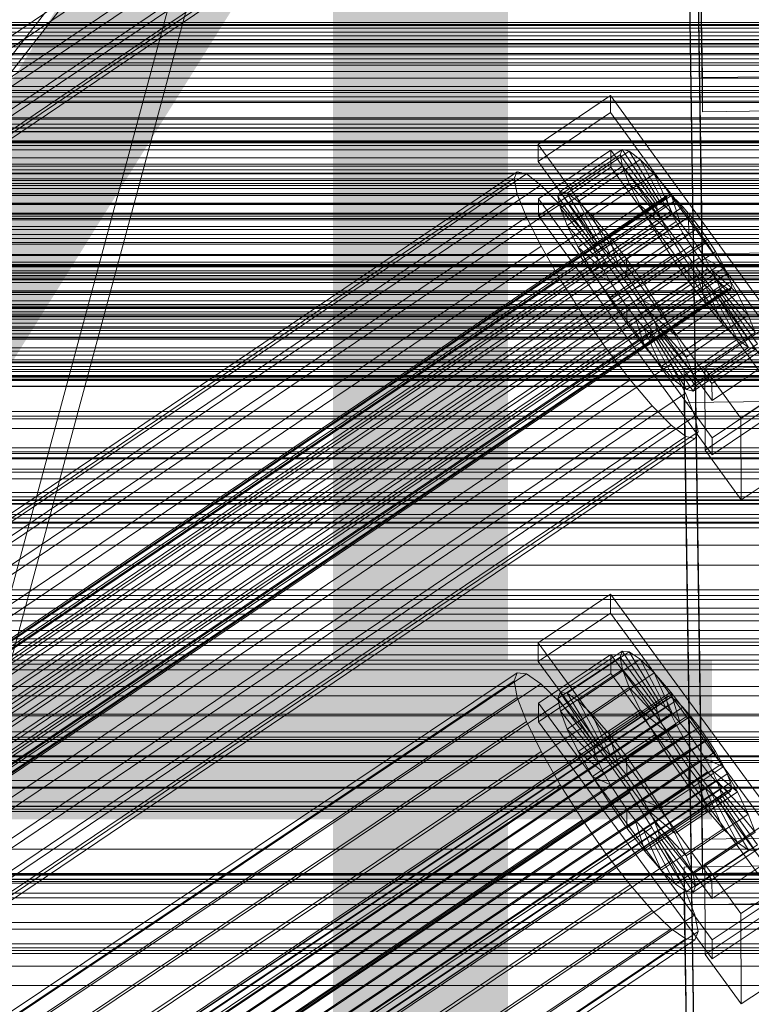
# Model space of a CAD drawing. Header units: millimetres. Extents: x -1970 to 61924, y -58230 to 6847.
# Tile 214 of 256: x 252 to 368, y -33573 to -33417. Entities that reach past the tile are written whole.
import ezdxf

# ---------------------------------------------------------------- set-up
doc = ezdxf.new("R2010")
doc.units = ezdxf.units.MM
for name, color, linetype, lineweight in [('COTAS_O', 1, 'Continuous', 0), ('frontal_briquetadora', 7, 'Continuous', 0), ('frontal_C01', 7, 'Continuous', 0), ('frontal_C02', 7, 'Continuous', 0), ('frontal_C03', 7, 'Continuous', 0), ('frontal_dosificador', 7, 'Continuous', 0), ('frontal_secador', 7, 'Continuous', 0)]:
    doc.layers.add(name, color=color, linetype=linetype, lineweight=lineweight)
doc.dimstyles.new('R19_100', dxfattribs={"dimtxt": 250, "dimasz": 150, "dimexe": 150, "dimexo": 80, "dimgap": 100, "dimtad": 1, "dimtih": 1, "dimtoh": 1, "dimdsep": 46, "dimcen": 0.09, "dimadec": 0, "dimazin": 0, "dimtfac": 1, "dimtdec": 4, "dimtofl": 0, "dimtmove": 0, "dimatfit": 3, "dimfxl": 1, "dimtolj": 1, "dimtzin": 0, "dimarcsym": 0})

# ---------------------------------------------------------------- blocks, each defined once
blk = doc.blocks.new('DIM_R26_46')
at = {"layer": 'COTAS_O'}
for p, q in [((-1725, -33700), (-1575, -33655)), ((1725, -33700), (1575, -33655)), ((-1725, -34400), (-1725, -33700)), ((-1725, -33700), (1725, -33700)), ((-1725, -33700), (-1575, -33745)), ((1725, -33700), (1575, -33745)), ((1725, -34400), (1725, -33700))]:
    blk.add_line(p, q, dxfattribs=at)
blk.add_text('3450 O', height=250, dxfattribs=at).set_placement((0, -33600))

msp = doc.modelspace()

# ---------------------------------------------------------------- linework, layer by layer
at = {"layer": 'frontal_briquetadora'}
for p, q in [((207, -33670), (342, -33170)), ((210, -33670), (345, -33170))]:
    msp.add_line(p, q, dxfattribs=at)
at = {"layer": 'frontal_C01'}
for p, q in [((360.514, -33425.982), (357.646, -33230.872)), ((360.514, -33431.375), (357.646, -33236.264)), ((171.232, -33475.077), (355.541, -33350.742)), ((360.514, -33546.57), (357.646, -33351.459)), ((164.752, -33477.554), (349.061, -33353.22)), ((173.554, -33479.679), (357.863, -33355.344)), ((168.263, -33481.701), (352.572, -33357.367)), ((360.514, -33551.963), (357.646, -33356.852)), ((175.016, -33483.331), (359.326, -33358.997)), ((171.275, -33484.762), (355.584, -33360.427)), ((173.584, -33486.527), (357.893, -33362.192)), ((175.032, -33486.876), (359.341, -33362.542)), ((175.521, -33485.786), (359.83, -33361.452)), ((-425, -33420.808), (425, -33420.808)), ((378.512, -33425.737), (360.514, -33425.982)), ((360.514, -33425.982), (360.514, -33431.375)), ((334.501, -33436.55), (345.969, -33428.813)), ((345.969, -33428.813), (345.981, -33431.509)), ((345.969, -33428.813), (373.501, -33466.668)), ((360.514, -33431.375), (378.512, -33431.13)), ((425, -33432.363), (-425, -33432.363)), ((345.981, -33431.509), (334.513, -33439.246)), ((373.513, -33469.364), (345.981, -33431.509)), ((425, -33434.504), (-425, -33434.504)), ((334.513, -33439.246), (334.501, -33436.55)), ((362.033, -33474.404), (334.501, -33436.55)), ((338.005, -33443.998), (347.835, -33437.367)), ((347.835, -33437.367), (347.47, -33438.182)), ((348.918, -33437.629), (347.835, -33437.367)), ((347.835, -33437.367), (353.378, -33445.683)), ((334.539, -33445.177), (346.008, -33437.441)), ((337.64, -33444.814), (347.47, -33438.182)), ((339.088, -33444.26), (348.918, -33437.629)), ((340.816, -33445.58), (350.645, -33438.949)), ((346.008, -33437.441), (346.02, -33440.137)), ((346.008, -33437.441), (373.539, -33475.295)), ((347.47, -33438.182), (353.205, -33446.069)), ((347.47, -33438.182), (347.847, -33440.019)), ((350.645, -33438.949), (348.918, -33437.629)), ((348.918, -33437.629), (353.892, -33445.806)), ((352.899, -33441.238), (350.645, -33438.949)), ((350.645, -33438.949), (354.71, -33446.432)), ((334.513, -33439.246), (362.045, -33477.1)), ((346.02, -33440.137), (334.551, -33447.874)), ((338.017, -33446.65), (347.847, -33440.019)), ((373.551, -33477.992), (346.02, -33440.137)), ((347.847, -33440.019), (353.384, -33446.939)), ((347.847, -33440.019), (348.941, -33442.751)), ((146.383, -33566.311), (330.692, -33441.977)), ((146.872, -33565.222), (331.181, -33440.887)), ((148.32, -33565.571), (332.629, -33441.236)), ((331.181, -33440.887), (330.692, -33441.977)), ((330.692, -33441.977), (331.197, -33444.432)), ((332.629, -33441.236), (331.181, -33440.887)), ((334.938, -33443.001), (332.629, -33441.236)), ((343.069, -33447.869), (352.899, -33441.238)), ((355.525, -33444.34), (352.899, -33441.238)), ((352.899, -33441.238), (355.777, -33447.516)), ((150.629, -33567.336), (334.938, -33443.001)), ((337.95, -33446.062), (334.938, -33443.001)), ((339.111, -33449.382), (348.941, -33442.751)), ((348.941, -33442.751), (353.902, -33448.233)), ((348.941, -33442.751), (350.678, -33446.193)), ((141.045, -33589.192), (354.844, -33444.964)), ((141.218, -33588.806), (355.017, -33444.577)), ((141.731, -33588.929), (355.53, -33444.701)), ((146.887, -33568.766), (331.197, -33444.432)), ((331.197, -33444.432), (332.659, -33448.085)), ((334.551, -33447.874), (334.539, -33445.177)), ((362.071, -33483.032), (334.539, -33445.177)), ((337.64, -33444.814), (338.005, -33443.998)), ((343.376, -33452.7), (337.64, -33444.814)), ((338.017, -33446.65), (337.64, -33444.814)), ((343.549, -33452.314), (338.005, -33443.998)), ((338.005, -33443.998), (339.088, -33444.26)), ((344.062, -33452.438), (339.088, -33444.26)), ((339.088, -33444.26), (340.816, -33445.58)), ((345.695, -33450.971), (355.525, -33444.34)), ((355.017, -33444.577), (354.844, -33444.964)), ((354.844, -33444.964), (355.022, -33445.833)), ((355.53, -33444.701), (355.017, -33444.577)), ((358.345, -33448.044), (355.525, -33444.34)), ((355.525, -33444.34), (357.021, -33448.986)), ((356.348, -33445.327), (355.53, -33444.701)), ((-425, -33446.06), (425, -33446.06)), ((141.224, -33590.062), (355.022, -33445.833)), ((142.549, -33589.555), (356.348, -33445.327)), ((143.617, -33590.639), (357.415, -33446.411)), ((153.641, -33570.396), (337.95, -33446.062)), ((341.461, -33450.209), (337.95, -33446.062)), ((343.554, -33453.57), (338.017, -33446.65)), ((339.111, -33449.382), (338.017, -33446.65)), ((344.88, -33453.063), (340.816, -33445.58)), ((340.816, -33445.58), (343.069, -33447.869)), ((340.848, -33452.825), (350.678, -33446.193)), ((353.205, -33446.069), (343.376, -33452.7)), ((353.378, -33445.683), (343.549, -33452.314)), ((353.892, -33445.806), (344.062, -33452.438)), ((354.71, -33446.432), (344.88, -33453.063)), ((350.678, -33446.193), (354.725, -33449.863)), ((350.678, -33446.193), (352.938, -33450.111)), ((353.205, -33446.069), (353.378, -33445.683)), ((353.384, -33446.939), (353.205, -33446.069)), ((353.378, -33445.683), (353.892, -33445.806)), ((353.892, -33445.806), (354.71, -33446.432)), ((354.71, -33446.432), (355.777, -33447.516)), ((355.022, -33445.833), (355.541, -33447.128)), ((357.415, -33446.411), (356.348, -33445.327)), ((358.659, -33447.88), (357.415, -33446.411)), ((141.742, -33591.356), (355.541, -33447.128)), ((144.861, -33592.109), (358.659, -33447.88)), ((148.35, -33572.419), (332.659, -33448.085)), ((332.659, -33448.085), (334.981, -33452.686)), ((334.551, -33447.874), (362.083, -33485.728)), ((345.947, -33454.147), (343.069, -33447.869)), ((343.069, -33447.869), (345.695, -33450.971)), ((353.384, -33446.939), (343.554, -33453.57)), ((353.902, -33448.233), (344.073, -33454.864)), ((355.777, -33447.516), (345.947, -33454.147)), ((358.345, -33448.044), (348.515, -33454.675)), ((353.902, -33448.233), (353.384, -33446.939)), ((354.725, -33449.863), (353.902, -33448.233)), ((355.541, -33447.128), (356.363, -33448.758)), ((355.777, -33447.516), (357.021, -33448.986)), ((358.357, -33450.74), (358.345, -33448.044)), ((361.166, -33452.096), (358.345, -33448.044)), ((359.995, -33449.635), (358.659, -33447.88)), ((142.565, -33592.987), (356.363, -33448.758)), ((359.995, -33449.635), (146.196, -33593.863)), ((344.073, -33454.864), (339.111, -33449.382)), ((340.848, -33452.825), (339.111, -33449.382)), ((354.725, -33449.863), (344.895, -33456.495)), ((357.021, -33448.986), (347.191, -33455.617)), ((355.796, -33451.719), (354.725, -33449.863)), ((356.363, -33448.758), (357.434, -33450.614)), ((357.021, -33448.986), (358.357, -33450.74)), ((361.332, -33451.554), (359.995, -33449.635)), ((143.635, -33594.842), (357.434, -33450.614)), ((157.152, -33574.543), (341.461, -33450.209)), ((345.231, -33455.16), (341.461, -33450.209)), ((343.108, -33456.742), (352.938, -33450.111)), ((347.191, -33455.617), (345.695, -33450.971)), ((345.695, -33450.971), (348.515, -33454.675)), ((348.527, -33457.371), (358.357, -33450.74)), ((352.938, -33450.111), (355.796, -33451.719)), ((352.938, -33450.111), (355.569, -33454.236)), ((357.434, -33450.614), (358.68, -33452.568)), ((358.357, -33450.74), (359.693, -33452.66)), ((144.881, -33596.796), (358.68, -33452.568)), ((147.533, -33595.783), (361.332, -33451.554)), ((150.672, -33577.021), (334.981, -33452.686)), ((334.981, -33452.686), (338.003, -33457.923)), ((344.895, -33456.495), (340.848, -33452.825)), ((343.108, -33456.742), (340.848, -33452.825)), ((343.549, -33452.314), (343.376, -33452.7)), ((343.376, -33452.7), (343.554, -33453.57)), ((344.062, -33452.438), (343.549, -33452.314)), ((344.88, -33453.063), (344.062, -33452.438)), ((355.796, -33451.719), (345.966, -33458.35)), ((359.693, -33452.66), (349.863, -33459.291)), ((351.336, -33458.728), (361.166, -33452.096)), ((357.042, -33453.673), (355.796, -33451.719)), ((358.68, -33452.568), (360.017, -33454.488)), ((361.166, -33452.096), (359.693, -33452.66)), ((359.693, -33452.66), (360.939, -33454.614)), ((363.797, -33456.222), (361.166, -33452.096)), ((362.578, -33453.509), (361.332, -33451.554)), ((146.218, -33598.716), (360.017, -33454.488)), ((148.779, -33597.737), (362.578, -33453.509)), ((343.554, -33453.57), (344.073, -33454.864)), ((345.947, -33454.147), (344.88, -33453.063)), ((345.739, -33460.868), (355.569, -33454.236)), ((347.191, -33455.617), (345.947, -33454.147)), ((357.042, -33453.673), (347.212, -33460.304)), ((355.569, -33454.236), (357.042, -33453.673)), ((355.569, -33454.236), (358.39, -33458.289)), ((358.378, -33455.593), (357.042, -33453.673)), ((360.017, -33454.488), (361.352, -33456.242)), ((363.648, -33455.364), (362.578, -33453.509)), ((149.85, -33599.593), (363.648, -33455.364)), ((345.231, -33455.16), (160.922, -33579.494)), ((344.073, -33454.864), (344.895, -33456.495)), ((349.002, -33460.578), (345.231, -33455.16)), ((348.527, -33457.371), (347.191, -33455.617)), ((348.515, -33454.675), (348.527, -33457.371)), ((348.515, -33454.675), (351.336, -33458.728)), ((358.378, -33455.593), (348.548, -33462.224)), ((360.939, -33454.614), (351.109, -33461.245)), ((358.39, -33458.289), (358.378, -33455.593)), ((359.714, -33457.347), (358.378, -33455.593)), ((363.797, -33456.222), (360.939, -33454.614)), ((360.939, -33454.614), (362.01, -33456.469)), ((364.471, -33456.995), (363.648, -33455.364)), ((147.554, -33600.47), (361.352, -33456.242)), ((150.672, -33601.223), (364.471, -33456.995)), ((345.966, -33458.35), (343.108, -33456.742)), ((345.739, -33460.868), (343.108, -33456.742)), ((344.895, -33456.495), (345.966, -33458.35)), ((349.863, -33459.291), (348.527, -33457.371)), ((359.714, -33457.347), (349.884, -33463.978)), ((362.01, -33456.469), (352.18, -33463.101)), ((353.967, -33462.853), (363.797, -33456.222)), ((361.21, -33461.993), (359.714, -33457.347)), ((360.958, -33458.817), (359.714, -33457.347)), ((361.352, -33456.242), (362.596, -33457.712)), ((366.057, -33460.139), (362.01, -33456.469)), ((362.01, -33456.469), (362.833, -33458.1)), ((366.057, -33460.139), (363.797, -33456.222)), ((364.989, -33458.289), (364.471, -33456.995)), ((148.798, -33601.94), (362.596, -33457.712)), ((149.865, -33603.024), (363.664, -33458.796)), ((151.191, -33602.517), (364.989, -33458.289)), ((151.369, -33603.387), (365.168, -33459.159)), ((153.694, -33582.258), (338.003, -33457.923)), ((338.003, -33457.923), (341.52, -33463.438)), ((345.966, -33458.35), (347.212, -33460.304)), ((348.56, -33464.92), (358.39, -33458.289)), ((349.863, -33459.291), (351.336, -33458.728)), ((360.958, -33458.817), (351.128, -33465.448)), ((351.336, -33458.728), (353.967, -33462.853)), ((362.833, -33458.1), (353.003, -33464.731)), ((358.39, -33458.289), (361.21, -33461.993)), ((363.836, -33465.095), (360.958, -33458.817)), ((362.025, -33459.901), (360.958, -33458.817)), ((362.596, -33457.712), (363.664, -33458.796)), ((367.794, -33463.582), (362.833, -33458.1)), ((362.833, -33458.1), (363.351, -33459.394)), ((363.664, -33458.796), (364.482, -33459.421)), ((365.168, -33459.159), (364.989, -33458.289)), ((364.995, -33459.545), (365.168, -33459.159)), ((150.683, -33603.65), (364.482, -33459.421)), ((151.196, -33603.773), (364.995, -33459.545)), ((164.693, -33584.912), (349.002, -33460.578)), ((347.212, -33460.304), (345.739, -33460.868)), ((347.212, -33460.304), (348.548, -33462.224)), ((352.519, -33466.093), (349.002, -33460.578)), ((351.109, -33461.245), (349.863, -33459.291)), ((362.025, -33459.901), (352.196, -33466.532)), ((362.843, -33460.526), (353.014, -33467.158)), ((363.351, -33459.394), (353.521, -33466.025)), ((363.357, -33460.65), (353.527, -33467.281)), ((363.53, -33460.264), (353.7, -33466.895)), ((356.228, -33466.771), (366.057, -33460.139)), ((366.09, -33467.384), (362.025, -33459.901)), ((362.843, -33460.526), (362.025, -33459.901)), ((367.817, -33468.704), (362.843, -33460.526)), ((363.357, -33460.65), (362.843, -33460.526)), ((368.888, -33466.314), (363.351, -33459.394)), ((363.351, -33459.394), (363.53, -33460.264)), ((363.53, -33460.264), (363.357, -33460.65)), ((368.9, -33468.966), (363.357, -33460.65)), ((369.265, -33468.15), (363.53, -33460.264)), ((364.482, -33459.421), (364.995, -33459.545)), ((367.794, -33463.582), (366.057, -33460.139)), ((348.56, -33464.92), (345.739, -33460.868)), ((348.548, -33462.224), (348.56, -33464.92)), ((348.548, -33462.224), (349.884, -33463.978)), ((352.18, -33463.101), (351.109, -33461.245)), ((351.109, -33461.245), (353.967, -33462.853)), ((351.38, -33468.624), (361.21, -33461.993)), ((361.21, -33461.993), (363.836, -33465.095)), ((157.211, -33587.773), (341.52, -33463.438)), ((341.52, -33463.438), (345.291, -33468.856)), ((353.003, -33464.731), (352.18, -33463.101)), ((352.18, -33463.101), (356.228, -33466.771)), ((353.967, -33462.853), (356.228, -33466.771)), ((357.964, -33470.213), (367.794, -33463.582)), ((368.888, -33466.314), (367.794, -33463.582)), ((351.38, -33468.624), (348.56, -33464.92)), ((349.884, -33463.978), (351.38, -33468.624)), ((349.884, -33463.978), (351.128, -33465.448)), ((351.128, -33465.448), (354.006, -33471.726)), ((351.128, -33465.448), (352.196, -33466.532)), ((353.521, -33466.025), (353.003, -33464.731)), ((353.003, -33464.731), (357.964, -33470.213)), ((354.006, -33471.726), (363.836, -33465.095)), ((360.882, -33472.018), (372.35, -33464.282)), ((363.836, -33465.095), (366.09, -33467.384)), ((168.21, -33590.428), (352.519, -33466.093)), ((352.196, -33466.532), (356.26, -33474.015)), ((352.196, -33466.532), (353.014, -33467.158)), ((355.541, -33471.33), (352.519, -33466.093)), ((353.7, -33466.895), (353.521, -33466.025)), ((353.521, -33466.025), (359.058, -33472.945)), ((353.527, -33467.281), (353.7, -33466.895)), ((353.7, -33466.895), (359.436, -33474.782)), ((356.228, -33466.771), (357.964, -33470.213)), ((359.058, -33472.945), (368.888, -33466.314)), ((373.501, -33466.668), (362.033, -33474.404)), ((353.014, -33467.158), (357.987, -33475.335)), ((353.014, -33467.158), (353.527, -33467.281)), ((353.527, -33467.281), (359.07, -33475.597)), ((356.26, -33474.015), (366.09, -33467.384)), ((359.436, -33474.782), (369.265, -33468.15)), ((366.09, -33467.384), (367.817, -33468.704)), ((160.982, -33593.191), (345.291, -33468.856)), ((345.291, -33468.856), (349.061, -33473.807)), ((354.006, -33471.726), (351.38, -33468.624)), ((357.987, -33475.335), (367.817, -33468.704)), ((359.07, -33475.597), (368.9, -33468.966)), ((362.045, -33477.1), (373.513, -33469.364)), ((367.817, -33468.704), (368.9, -33468.966)), ((171.232, -33595.665), (355.541, -33471.33)), ((357.863, -33475.931), (355.541, -33471.33)), ((357.964, -33470.213), (359.058, -33472.945)), ((356.26, -33474.015), (354.006, -33471.726)), ((357.646, -33472.047), (375.644, -33471.802)), ((357.646, -33477.44), (357.646, -33472.047)), ((360.514, -33667.158), (357.646, -33472.047)), ((359.058, -33472.945), (359.436, -33474.782)), ((360.939, -33484.96), (360.882, -33472.018)), ((366.618, -33479.904), (360.882, -33472.018)), ((378.086, -33472.168), (366.618, -33479.904)), ((164.752, -33598.142), (349.061, -33473.807)), ((349.061, -33473.807), (352.572, -33477.954)), ((357.987, -33475.335), (356.26, -33474.015)), ((359.436, -33474.782), (359.07, -33475.597)), ((362.033, -33474.404), (362.045, -33477.1)), ((173.554, -33600.266), (357.863, -33475.931)), ((359.326, -33479.584), (357.863, -33475.931)), ((359.07, -33475.597), (357.987, -33475.335)), ((373.539, -33475.295), (362.071, -33483.032)), ((375.644, -33477.194), (357.646, -33477.44)), ((360.514, -33672.55), (357.646, -33477.44)), ((372.408, -33477.223), (360.939, -33484.96)), ((168.263, -33602.289), (352.572, -33477.954)), ((352.572, -33477.954), (355.584, -33481.015)), ((362.083, -33485.728), (373.551, -33477.992)), ((171.275, -33605.349), (355.584, -33481.015)), ((175.016, -33603.919), (359.326, -33479.584)), ((355.584, -33481.015), (357.893, -33482.78)), ((359.83, -33482.039), (359.326, -33479.584)), ((366.618, -33479.904), (366.675, -33492.846)), ((175.521, -33606.374), (359.83, -33482.039)), ((359.341, -33483.129), (359.83, -33482.039)), ((173.584, -33607.114), (357.893, -33482.78)), ((175.032, -33607.464), (359.341, -33483.129)), ((357.893, -33482.78), (359.341, -33483.129)), ((362.071, -33483.032), (362.083, -33485.728)), ((360.939, -33484.96), (366.675, -33492.846)), ((366.675, -33492.846), (378.143, -33485.109)), ((-425, -33541.395), (425, -33541.395)), ((378.512, -33546.325), (360.514, -33546.57)), ((360.514, -33546.57), (360.514, -33551.963)), ((360.514, -33551.963), (378.512, -33551.717)), ((425, -33552.951), (-425, -33552.951)), ((425, -33555.092), (-425, -33555.092)), ((-425, -33566.647), (425, -33566.647))]:
    msp.add_line(p, q, dxfattribs=at)
at = {"layer": 'frontal_C02'}
for p, q in [((360.514, -33453.892), (357.646, -33260.487)), ((360.514, -33459.853), (357.646, -33266.448)), ((-425, -33448.296), (425, -33448.296)), ((378.512, -33453.649), (360.514, -33453.892)), ((360.514, -33453.892), (360.514, -33459.853)), ((425, -33459.75), (-425, -33459.75)), ((360.514, -33459.853), (378.512, -33459.61)), ((430, -33462.372), (-430, -33462.372)), ((425, -33463.437), (-425, -33463.437)), ((430, -33467.372), (-430, -33467.372)), ((-425, -33474.891), (425, -33474.891)), ((334.501, -33515.457), (345.969, -33507.788)), ((345.969, -33507.788), (345.981, -33510.769)), ((345.969, -33507.788), (373.501, -33545.31)), ((345.981, -33510.769), (334.513, -33518.438)), ((373.513, -33548.291), (345.981, -33510.769)), ((334.513, -33518.438), (334.501, -33515.457)), ((362.033, -33552.98), (334.501, -33515.457)), ((338.005, -33523.336), (347.835, -33516.762)), ((339.088, -33523.454), (348.918, -33516.88)), ((347.835, -33516.762), (347.47, -33517.722)), ((348.918, -33516.88), (347.835, -33516.762)), ((347.835, -33516.762), (353.378, -33525.084)), ((350.645, -33518.068), (348.918, -33516.88)), ((348.918, -33516.88), (353.892, -33525.14)), ((430, -33517.372), (-430, -33517.372)), ((334.513, -33518.438), (362.045, -33555.96)), ((334.539, -33524.995), (346.008, -33517.326)), ((337.64, -33524.295), (347.47, -33517.722)), ((340.816, -33524.641), (350.645, -33518.068)), ((346.008, -33517.326), (346.02, -33520.306)), ((346.008, -33517.326), (373.539, -33554.848)), ((347.47, -33517.722), (353.205, -33525.539)), ((347.47, -33517.722), (347.847, -33519.694)), ((352.899, -33520.244), (350.645, -33518.068)), ((350.645, -33518.068), (354.71, -33525.703)), ((-450, -33518.848), (450, -33518.848)), ((338.017, -33526.267), (347.847, -33519.694)), ((347.847, -33519.694), (353.384, -33526.473)), ((347.847, -33519.694), (348.941, -33522.543)), ((146.383, -33644.738), (330.692, -33521.484)), ((146.872, -33643.455), (331.181, -33520.201)), ((148.32, -33643.613), (332.629, -33520.358)), ((331.181, -33520.201), (330.692, -33521.484)), ((330.692, -33521.484), (331.197, -33524.119)), ((332.629, -33520.358), (331.181, -33520.201)), ((334.938, -33521.946), (332.629, -33520.358)), ((346.02, -33520.306), (334.551, -33527.975)), ((343.069, -33526.817), (352.899, -33520.244)), ((373.551, -33557.829), (346.02, -33520.306)), ((355.525, -33523.26), (352.899, -33520.244)), ((352.899, -33520.244), (355.777, -33526.734)), ((430, -33522.372), (-430, -33522.372)), ((150.629, -33645.201), (334.938, -33521.946)), ((337.95, -33524.855), (334.938, -33521.946)), ((339.111, -33529.117), (348.941, -33522.543)), ((348.941, -33522.543), (353.902, -33527.823)), ((348.941, -33522.543), (350.678, -33526.076)), ((141.045, -33667.419), (354.844, -33524.443)), ((141.218, -33666.964), (355.017, -33523.989)), ((141.731, -33667.02), (355.53, -33524.045)), ((142.549, -33667.583), (356.348, -33524.607)), ((146.887, -33647.374), (331.197, -33524.119)), ((331.197, -33524.119), (332.659, -33527.929)), ((337.64, -33524.295), (338.005, -33523.336)), ((343.376, -33532.113), (337.64, -33524.295)), ((338.017, -33526.267), (337.64, -33524.295)), ((343.549, -33531.658), (338.005, -33523.336)), ((338.005, -33523.336), (339.088, -33523.454)), ((344.062, -33531.714), (339.088, -33523.454)), ((339.088, -33523.454), (340.816, -33524.641)), ((344.88, -33532.276), (340.816, -33524.641)), ((340.816, -33524.641), (343.069, -33526.817)), ((345.695, -33529.834), (355.525, -33523.26)), ((355.017, -33523.989), (354.844, -33524.443)), ((354.844, -33524.443), (355.022, -33525.377)), ((355.53, -33524.045), (355.017, -33523.989)), ((358.345, -33526.911), (355.525, -33523.26)), ((355.525, -33523.26), (357.021, -33528.162)), ((356.348, -33524.607), (355.53, -33524.045)), ((357.415, -33525.638), (356.348, -33524.607)), ((141.224, -33668.353), (355.022, -33525.377)), ((143.617, -33668.613), (357.415, -33525.638)), ((153.641, -33648.11), (337.95, -33524.855)), ((334.551, -33527.975), (334.539, -33524.995)), ((362.071, -33562.517), (334.539, -33524.995)), ((341.461, -33528.888), (337.95, -33524.855)), ((343.554, -33533.047), (338.017, -33526.267)), ((339.111, -33529.117), (338.017, -33526.267)), ((340.848, -33532.65), (350.678, -33526.076)), ((353.205, -33525.539), (343.376, -33532.113)), ((353.378, -33525.084), (343.549, -33531.658)), ((353.892, -33525.14), (344.062, -33531.714)), ((354.71, -33525.703), (344.88, -33532.276)), ((350.678, -33526.076), (354.725, -33529.496)), ((350.678, -33526.076), (352.938, -33530.052)), ((353.205, -33525.539), (353.378, -33525.084)), ((353.384, -33526.473), (353.205, -33525.539)), ((353.378, -33525.084), (353.892, -33525.14)), ((353.892, -33525.14), (354.71, -33525.703)), ((354.71, -33525.703), (355.777, -33526.734)), ((355.022, -33525.377), (355.541, -33526.727)), ((358.659, -33527.067), (357.415, -33525.638)), ((141.742, -33669.702), (355.541, -33526.727)), ((144.861, -33670.042), (358.659, -33527.067)), ((345.947, -33533.307), (343.069, -33526.817)), ((343.069, -33526.817), (345.695, -33529.834)), ((353.384, -33526.473), (343.554, -33533.047)), ((353.902, -33527.823), (344.073, -33534.396)), ((355.777, -33526.734), (345.947, -33533.307)), ((358.345, -33526.911), (348.515, -33533.485)), ((353.902, -33527.823), (353.384, -33526.473)), ((354.725, -33529.496), (353.902, -33527.823)), ((355.541, -33526.727), (356.363, -33528.401)), ((355.777, -33526.734), (357.021, -33528.162)), ((358.357, -33529.892), (358.345, -33526.911)), ((361.166, -33530.949), (358.345, -33526.911)), ((359.995, -33528.796), (358.659, -33527.067)), ((142.565, -33671.376), (356.363, -33528.401)), ((359.995, -33528.796), (146.196, -33671.772)), ((148.35, -33651.184), (332.659, -33527.929)), ((157.152, -33652.142), (341.461, -33528.888)), ((332.659, -33527.929), (334.981, -33532.652)), ((334.551, -33527.975), (362.083, -33565.498)), ((344.073, -33534.396), (339.111, -33529.117)), ((340.848, -33532.65), (339.111, -33529.117)), ((345.231, -33533.769), (341.461, -33528.888)), ((357.021, -33528.162), (347.191, -33534.736)), ((356.363, -33528.401), (357.434, -33530.284)), ((357.021, -33528.162), (358.357, -33529.892)), ((361.332, -33530.709), (359.995, -33528.796)), ((450, -33530.77), (-450, -33530.77)), ((143.635, -33673.259), (357.434, -33530.284)), ((147.533, -33673.684), (361.332, -33530.709)), ((343.108, -33536.626), (352.938, -33530.052)), ((354.725, -33529.496), (344.895, -33536.07)), ((347.191, -33534.736), (345.695, -33529.834)), ((345.695, -33529.834), (348.515, -33533.485)), ((348.527, -33536.466), (358.357, -33529.892)), ((351.336, -33537.522), (361.166, -33530.949)), ((352.938, -33530.052), (355.796, -33531.38)), ((352.938, -33530.052), (355.569, -33534.2)), ((355.796, -33531.38), (354.725, -33529.496)), ((357.434, -33530.284), (358.68, -33532.249)), ((358.357, -33529.892), (359.693, -33531.804)), ((361.166, -33530.949), (359.693, -33531.804)), ((363.797, -33535.096), (361.166, -33530.949)), ((362.578, -33532.673), (361.332, -33530.709)), ((144.881, -33675.224), (358.68, -33532.249)), ((343.549, -33531.658), (343.376, -33532.113)), ((343.376, -33532.113), (343.554, -33533.047)), ((344.062, -33531.714), (343.549, -33531.658)), ((344.88, -33532.276), (344.062, -33531.714)), ((345.947, -33533.307), (344.88, -33532.276)), ((355.796, -33531.38), (345.966, -33537.953)), ((359.693, -33531.804), (349.863, -33538.378)), ((357.042, -33533.345), (355.796, -33531.38)), ((358.68, -33532.249), (360.017, -33534.161)), ((359.693, -33531.804), (360.939, -33533.769)), ((148.779, -33675.649), (362.578, -33532.673)), ((150.672, -33655.907), (334.981, -33532.652)), ((345.231, -33533.769), (160.922, -33657.023)), ((334.981, -33532.652), (338.003, -33537.968)), ((344.895, -33536.07), (340.848, -33532.65)), ((343.108, -33536.626), (340.848, -33532.65)), ((343.554, -33533.047), (344.073, -33534.396)), ((349.002, -33539.166), (345.231, -33533.769)), ((347.191, -33534.736), (345.947, -33533.307)), ((357.042, -33533.345), (347.212, -33539.918)), ((348.515, -33533.485), (348.527, -33536.466)), ((348.515, -33533.485), (351.336, -33537.522)), ((360.939, -33533.769), (351.109, -33540.343)), ((355.569, -33534.2), (357.042, -33533.345)), ((358.378, -33535.257), (357.042, -33533.345)), ((363.797, -33535.096), (360.939, -33533.769)), ((360.939, -33533.769), (362.01, -33535.652)), ((363.648, -33534.557), (362.578, -33532.673)), ((146.218, -33677.137), (360.017, -33534.161)), ((149.85, -33677.532), (363.648, -33534.557)), ((344.073, -33534.396), (344.895, -33536.07)), ((345.739, -33540.774), (355.569, -33534.2)), ((348.527, -33536.466), (347.191, -33534.736)), ((358.378, -33535.257), (348.548, -33541.83)), ((353.967, -33541.67), (363.797, -33535.096)), ((355.569, -33534.2), (358.39, -33538.237)), ((358.39, -33538.237), (358.378, -33535.257)), ((359.714, -33536.986), (358.378, -33535.257)), ((360.017, -33534.161), (361.352, -33535.891)), ((364.471, -33536.23), (363.648, -33534.557)), ((366.057, -33539.072), (363.797, -33535.096)), ((147.554, -33678.866), (361.352, -33535.891)), ((150.672, -33679.206), (364.471, -33536.23)), ((345.966, -33537.953), (343.108, -33536.626)), ((345.739, -33540.774), (343.108, -33536.626)), ((344.895, -33536.07), (345.966, -33537.953)), ((349.863, -33538.378), (348.527, -33536.466)), ((359.714, -33536.986), (349.884, -33543.56)), ((362.01, -33535.652), (352.18, -33542.226)), ((361.21, -33541.889), (359.714, -33536.986)), ((360.958, -33538.415), (359.714, -33536.986)), ((361.352, -33535.891), (362.596, -33537.32)), ((366.057, -33539.072), (362.01, -33535.652)), ((362.01, -33535.652), (362.833, -33537.326)), ((364.989, -33537.58), (364.471, -33536.23)), ((148.798, -33680.295), (362.596, -33537.32)), ((149.865, -33681.326), (363.664, -33538.35)), ((151.191, -33680.556), (364.989, -33537.58)), ((151.369, -33681.49), (365.168, -33538.514)), ((153.694, -33661.222), (338.003, -33537.968)), ((338.003, -33537.968), (341.52, -33543.513)), ((345.966, -33537.953), (347.212, -33539.918)), ((348.56, -33544.811), (358.39, -33538.237)), ((349.863, -33538.378), (351.336, -33537.522)), ((351.109, -33540.343), (349.863, -33538.378)), ((360.958, -33538.415), (351.128, -33544.989)), ((351.336, -33537.522), (353.967, -33541.67)), ((362.833, -33537.326), (353.003, -33543.9)), ((363.351, -33538.676), (353.521, -33545.249)), ((358.39, -33538.237), (361.21, -33541.889)), ((363.836, -33544.905), (360.958, -33538.415)), ((362.025, -33539.446), (360.958, -33538.415)), ((362.596, -33537.32), (363.664, -33538.35)), ((367.794, -33542.606), (362.833, -33537.326)), ((362.833, -33537.326), (363.351, -33538.676)), ((368.888, -33545.455), (363.351, -33538.676)), ((363.351, -33538.676), (363.53, -33539.61)), ((363.664, -33538.35), (364.482, -33538.913)), ((365.168, -33538.514), (364.989, -33537.58)), ((364.995, -33538.969), (365.168, -33538.514)), ((150.683, -33681.888), (364.482, -33538.913)), ((151.196, -33681.944), (364.995, -33538.969)), ((164.693, -33662.42), (349.002, -33539.166)), ((347.212, -33539.918), (345.739, -33540.774)), ((347.212, -33539.918), (348.548, -33541.83)), ((352.519, -33544.711), (349.002, -33539.166)), ((362.025, -33539.446), (352.196, -33546.02)), ((362.843, -33540.009), (353.014, -33546.582)), ((363.357, -33540.064), (353.527, -33546.638)), ((363.53, -33539.61), (353.7, -33546.183)), ((356.228, -33545.646), (366.057, -33539.072)), ((366.09, -33547.081), (362.025, -33539.446)), ((362.843, -33540.009), (362.025, -33539.446)), ((367.817, -33548.269), (362.843, -33540.009)), ((363.357, -33540.064), (362.843, -33540.009)), ((363.53, -33539.61), (363.357, -33540.064)), ((368.9, -33548.387), (363.357, -33540.064)), ((369.265, -33547.427), (363.53, -33539.61)), ((364.482, -33538.913), (364.995, -33538.969)), ((367.794, -33542.606), (366.057, -33539.072)), ((348.56, -33544.811), (345.739, -33540.774)), ((348.548, -33541.83), (348.56, -33544.811)), ((348.548, -33541.83), (349.884, -33543.56)), ((352.18, -33542.226), (351.109, -33540.343)), ((351.109, -33540.343), (353.967, -33541.67)), ((353.967, -33541.67), (356.228, -33545.646)), ((351.38, -33548.462), (361.21, -33541.889)), ((353.003, -33543.9), (352.18, -33542.226)), ((352.18, -33542.226), (356.228, -33545.646)), ((357.964, -33549.179), (367.794, -33542.606)), ((360.882, -33550.522), (372.35, -33542.853)), ((361.21, -33541.889), (363.836, -33544.905)), ((368.888, -33545.455), (367.794, -33542.606)), ((157.211, -33666.767), (341.52, -33543.513)), ((168.21, -33667.965), (352.519, -33544.711)), ((341.52, -33543.513), (345.291, -33548.91)), ((351.38, -33548.462), (348.56, -33544.811)), ((349.884, -33543.56), (351.38, -33548.462)), ((349.884, -33543.56), (351.128, -33544.989)), ((355.541, -33550.026), (352.519, -33544.711)), ((353.521, -33545.249), (353.003, -33543.9)), ((353.003, -33543.9), (357.964, -33549.179)), ((354.006, -33551.479), (363.836, -33544.905)), ((363.836, -33544.905), (366.09, -33547.081)), ((351.128, -33544.989), (354.006, -33551.479)), ((351.128, -33544.989), (352.196, -33546.02)), ((352.196, -33546.02), (356.26, -33553.655)), ((352.196, -33546.02), (353.014, -33546.582)), ((353.7, -33546.183), (353.521, -33545.249)), ((353.521, -33545.249), (359.058, -33552.029)), ((353.527, -33546.638), (353.7, -33546.183)), ((353.7, -33546.183), (359.436, -33554.001)), ((356.228, -33545.646), (357.964, -33549.179)), ((359.058, -33552.029), (368.888, -33545.455)), ((373.501, -33545.31), (362.033, -33552.98)), ((353.014, -33546.582), (357.987, -33554.842)), ((353.014, -33546.582), (353.527, -33546.638)), ((353.527, -33546.638), (359.07, -33554.96)), ((356.26, -33553.655), (366.09, -33547.081)), ((359.436, -33554.001), (369.265, -33547.427)), ((366.09, -33547.081), (367.817, -33548.269)), ((160.982, -33672.164), (345.291, -33548.91)), ((345.291, -33548.91), (349.061, -33553.791)), ((354.006, -33551.479), (351.38, -33548.462)), ((357.964, -33549.179), (359.058, -33552.029)), ((357.987, -33554.842), (367.817, -33548.269)), ((359.07, -33554.96), (368.9, -33548.387)), ((362.045, -33555.96), (373.513, -33548.291)), ((367.817, -33548.269), (368.9, -33548.387)), ((171.232, -33673.281), (355.541, -33550.026)), ((357.863, -33554.749), (355.541, -33550.026)), ((357.646, -33550.982), (375.644, -33550.738)), ((357.646, -33556.943), (357.646, -33550.982)), ((360.514, -33744.387), (357.646, -33550.982)), ((360.939, -33564.829), (360.882, -33550.522)), ((366.618, -33558.339), (360.882, -33550.522)), ((378.086, -33550.67), (366.618, -33558.339)), ((450, -33552.257), (-450, -33552.257)), ((356.26, -33553.655), (354.006, -33551.479)), ((359.058, -33552.029), (359.436, -33554.001)), ((164.752, -33677.045), (349.061, -33553.791)), ((349.061, -33553.791), (352.572, -33557.823)), ((357.987, -33554.842), (356.26, -33553.655)), ((359.436, -33554.001), (359.07, -33554.96)), ((362.033, -33552.98), (362.045, -33555.96)), ((173.554, -33678.004), (357.863, -33554.749)), ((359.326, -33558.559), (357.863, -33554.749)), ((359.07, -33554.96), (357.987, -33554.842)), ((373.539, -33554.848), (362.071, -33562.517)), ((375.644, -33556.7), (357.646, -33556.943)), ((360.514, -33750.348), (357.646, -33556.943)), ((372.408, -33557.159), (360.939, -33564.829)), ((168.263, -33681.078), (352.572, -33557.823)), ((175.016, -33681.813), (359.326, -33558.559)), ((352.572, -33557.823), (355.584, -33560.732)), ((359.83, -33561.195), (359.326, -33558.559)), ((362.083, -33565.498), (373.551, -33557.829)), ((366.618, -33558.339), (366.675, -33572.646)), ((171.275, -33683.987), (355.584, -33560.732)), ((175.521, -33684.449), (359.83, -33561.195)), ((355.584, -33560.732), (357.893, -33562.32)), ((359.341, -33562.478), (359.83, -33561.195)), ((173.584, -33685.574), (357.893, -33562.32)), ((175.032, -33685.732), (359.341, -33562.478)), ((357.893, -33562.32), (359.341, -33562.478)), ((362.071, -33562.517), (362.083, -33565.498)), ((-450, -33564.179), (450, -33564.179)), ((360.939, -33564.829), (366.675, -33572.646)), ((366.675, -33572.646), (378.143, -33564.977))]:
    msp.add_line(p, q, dxfattribs=at)
at = {"layer": 'frontal_C03'}
for p, q in [((1250, -33417.245), (-1250, -33417.245)), ((1250, -33418.126), (-1250, -33418.126)), ((1250, -33418.78), (-1250, -33418.78)), ((1250, -33421.087), (-1250, -33421.087)), ((-1250, -33422.145), (1250, -33422.145)), ((1250, -33424.997), (-1250, -33424.997)), ((1250, -33426.054), (-1250, -33426.054)), ((1250, -33428.361), (-1250, -33428.361)), ((1250, -33429.015), (-1250, -33429.015)), ((1250, -33429.896), (-1250, -33429.896)), ((-1250, -33432.562), (1250, -33432.562)), ((-1250, -33433.359), (1250, -33433.359)), ((-1250, -33433.944), (1250, -33433.944)), ((-1250, -33436.282), (1250, -33436.282)), ((-1250, -33437.411), (1250, -33437.411)), ((1250, -33439.703), (-1250, -33439.703)), ((1250, -33440.584), (-1250, -33440.584)), ((-1250, -33441.13), (1250, -33441.13)), ((1250, -33441.237), (-1250, -33441.237)), ((-1250, -33442.727), (1250, -33442.727)), ((1250, -33443.545), (-1250, -33443.545)), ((-1250, -33444.602), (1250, -33444.602)), ((1250, -33447.454), (-1250, -33447.454)), ((-1250, -33447.574), (1250, -33447.574)), ((1250, -33448.512), (-1250, -33448.512)), ((-1250, -33449.53), (1250, -33449.53)), ((1250, -33450.819), (-1250, -33450.819)), ((1250, -33451.473), (-1250, -33451.473)), ((1250, -33452.354), (-1250, -33452.354)), ((-1268, -33455.548), (1268, -33455.548)), ((-1268, -33455.772), (1268, -33455.772)), ((-1268, -33455.936), (1268, -33455.936)), ((-1250, -33455.174), (1250, -33455.174)), ((-1268, -33456.594), (1268, -33456.594)), ((-1268, -33456.911), (1268, -33456.911)), ((1250, -33457.356), (-1250, -33457.356)), ((-1268, -33457.957), (1268, -33457.957)), ((-1268, -33458.407), (1268, -33458.407)), ((-1268, -33459.77), (1268, -33459.77)), ((-1268, -33460.32), (1268, -33460.32)), ((-1268, -33461.907), (1268, -33461.907)), ((1250, -33462.16), (-1250, -33462.16)), ((1268, -33462.521), (-1268, -33462.521)), ((1250, -33463.042), (-1250, -33463.042)), ((-1250, -33463.413), (1250, -33463.413)), ((1250, -33463.695), (-1250, -33463.695)), ((-1268, -33464.224), (1268, -33464.224)), ((-1268, -33464.86), (1268, -33464.86)), ((-1268, -33466.563), (1268, -33466.563)), ((-1250, -33465.671), (1250, -33465.671)), ((1250, -33466.003), (-1250, -33466.003)), ((-1268, -33467.177), (1268, -33467.177)), ((-1250, -33467.06), (1250, -33467.06)), ((-1268, -33468.764), (1268, -33468.764)), ((-1268, -33469.314), (1268, -33469.314)), ((1250, -33469.912), (-1250, -33469.912)), ((-1268, -33470.677), (1268, -33470.677)), ((-1268, -33471.127), (1268, -33471.127)), ((1250, -33470.969), (-1250, -33470.969)), ((-1268, -33472.173), (1268, -33472.173)), ((-1268, -33472.49), (1268, -33472.49)), ((-1268, -33473.148), (1268, -33473.148)), ((-1250, -33471.728), (1250, -33471.728)), ((-1268, -33473.312), (1268, -33473.312)), ((-1268, -33473.536), (1268, -33473.536)), ((1250, -33473.277), (-1250, -33473.277)), ((-1250, -33473.91), (1250, -33473.91)), ((1250, -33473.93), (-1250, -33473.93)), ((1250, -33474.812), (-1250, -33474.812)), ((-1250, -33479.554), (1250, -33479.554)), ((-1250, -33481.51), (1250, -33481.51)), ((1250, -33484.618), (-1250, -33484.618)), ((1250, -33485.499), (-1250, -33485.499)), ((1250, -33486.153), (-1250, -33486.153)), ((-1250, -33486.357), (1250, -33486.357)), ((-1250, -33487.954), (1250, -33487.954)), ((1250, -33488.46), (-1250, -33488.46)), ((-1250, -33489.517), (1250, -33489.517)), ((-1250, -33491.673), (1250, -33491.673)), ((1250, -33492.37), (-1250, -33492.37)), ((-1250, -33492.802), (1250, -33492.802)), ((1250, -33493.427), (-1250, -33493.427)), ((-1250, -33495.14), (1250, -33495.14)), ((-1250, -33495.725), (1250, -33495.725)), ((1250, -33495.734), (-1250, -33495.734)), ((1250, -33496.388), (-1250, -33496.388)), ((-1250, -33496.522), (1250, -33496.522)), ((1250, -33497.269), (-1250, -33497.269)), ((1250, -33507.076), (-1250, -33507.076)), ((1250, -33507.957), (-1250, -33507.957)), ((1250, -33508.61), (-1250, -33508.61)), ((1250, -33510.918), (-1250, -33510.918)), ((-1250, -33511.975), (1250, -33511.975)), ((-1500, -33515.356), (1500, -33515.356)), ((1250, -33514.827), (-1250, -33514.827)), ((1250, -33515.885), (-1250, -33515.885)), ((1250, -33518.192), (-1250, -33518.192)), ((1250, -33518.845), (-1250, -33518.845)), ((1250, -33519.727), (-1250, -33519.727)), ((1500, -33526.765), (-1500, -33526.765)), ((1500, -33527.05), (-1500, -33527.05)), ((1250, -33529.533), (-1250, -33529.533)), ((1250, -33530.415), (-1250, -33530.415)), ((1250, -33531.068), (-1250, -33531.068)), ((1250, -33533.375), (-1250, -33533.375)), ((-1250, -33534.433), (1250, -33534.433)), ((-1500, -33538.458), (1500, -33538.458)), ((1250, -33537.285), (-1250, -33537.285)), ((1250, -33538.342), (-1250, -33538.342)), ((1250, -33540.65), (-1250, -33540.65)), ((1250, -33541.303), (-1250, -33541.303)), ((1250, -33542.184), (-1250, -33542.184)), ((1250, -33551.991), (-1250, -33551.991)), ((1250, -33552.872), (-1250, -33552.872)), ((1250, -33553.526), (-1250, -33553.526)), ((1250, -33555.833), (-1250, -33555.833)), ((-1250, -33556.89), (1250, -33556.89)), ((1250, -33559.742), (-1250, -33559.742)), ((1250, -33560.8), (-1250, -33560.8)), ((1250, -33563.107), (-1250, -33563.107)), ((1250, -33563.761), (-1250, -33563.761)), ((1250, -33564.642), (-1250, -33564.642))]:
    msp.add_line(p, q, dxfattribs=at)
at = {"layer": 'frontal_dosificador'}
for p, q in [((-770, -33460), (770, -33460)), ((-775, -33480), (775, -33480)), ((750, -33500), (-750, -33500)), ((-775, -33510), (775, -33510))]:
    msp.add_line(p, q, dxfattribs=at)
at = {"layer": 'frontal_secador'}
for p, q in [((413, -33215), (-431.48, -34297.08)), ((407, -33225), (-422.12, -34288.52)), ((-1250, -33417.588), (1250, -33417.588)), ((1250, -33417.611), (-1250, -33417.611)), ((1250, -33417.728), (-1250, -33417.728)), ((-1250, -33419.387), (1250, -33419.387)), ((1250, -33419.918), (-1250, -33419.918)), ((-1250, -33420), (1250, -33420)), ((1250, -33420.588), (-1250, -33420.588)), ((1250, -33422.387), (-1250, -33422.387)), ((1250, -33423), (-1250, -33423)), ((-1250, -33423.65), (1250, -33423.65)), ((1250, -33424), (-1250, -33424)), ((1250, -33427.382), (-1250, -33427.382)), ((-1250, -33428), (1250, -33428)), ((1250, -33429.689), (-1250, -33429.689)), ((1250, -33434), (-1250, -33434)), ((1250, -33434.545), (-1250, -33434.545)), ((1250, -33436), (-1250, -33436)), ((1250, -33436.144), (-1250, -33436.144)), ((1250, -33436.709), (-1250, -33436.709)), ((1250, -33438.686), (-1250, -33438.686)), ((1250, -33440), (-1250, -33440)), ((1320, -33442), (-1320, -33442)), ((1250, -33442), (-1250, -33442)), ((1320, -33442.273), (-1320, -33442.273)), ((1320, -33443.072), (-1320, -33443.072)), ((1320, -33444.343), (-1320, -33444.343)), ((1250, -33444.651), (-1250, -33444.651)), ((1320, -33446), (-1320, -33446)), ((1250, -33445.859), (-1250, -33445.859)), ((-1250, -33446), (1250, -33446)), ((1320, -33447.929), (-1320, -33447.929)), ((-1320, -33450), (1320, -33450)), ((-1250, -33450), (1250, -33450)), ((1320, -33452.071), (-1320, -33452.071)), ((1320, -33454), (-1320, -33454)), ((1250, -33454.141), (-1250, -33454.141)), ((1320, -33455.657), (-1320, -33455.657)), ((1320, -33456.928), (-1320, -33456.928)), ((1250, -33457.285), (-1250, -33457.285)), ((1320, -33457.727), (-1320, -33457.727)), ((1320, -33458), (-1320, -33458)), ((1250, -33458), (-1250, -33458)), ((1250, -33461.314), (-1250, -33461.314)), ((1250, -33463.856), (-1250, -33463.856)), ((1250, -33465.455), (-1250, -33465.455)), ((1250, -33466), (-1250, -33466)), ((1360, -33473.5), (-1360, -33473.5)), ((1250, -33473.75), (-1250, -33473.75)), ((1360, -33474.863), (-1360, -33474.863)), ((1360, -33478.859), (-1360, -33478.859)), ((1360, -33485.216), (-1360, -33485.216)), ((1360, -33493.5), (-1360, -33493.5)), ((1250, -33492.924), (-1250, -33492.924)), ((1360, -33503.147), (-1360, -33503.147)), ((-1360, -33513.5), (1360, -33513.5)), ((-1250, -33513.5), (1250, -33513.5)), ((1360, -33523.853), (-1360, -33523.853)), ((1360, -33533.5), (-1360, -33533.5)), ((1250, -33534.076), (-1250, -33534.076)), ((1360, -33541.784), (-1360, -33541.784)), ((1360, -33548.141), (-1360, -33548.141)), ((1360, -33552.137), (-1360, -33552.137)), ((1360, -33553.5), (-1360, -33553.5)), ((1250, -33553.25), (-1250, -33553.25)), ((1250, -33569.715), (-1250, -33569.715))]:
    msp.add_line(p, q, dxfattribs=at)

# ---------------------------------------------------------------- dimensions: what is measured, and where the dimension line sits
at = {"layer": 'COTAS_O'}
dim = msp.add_aligned_dim(p1=(-1725, -34400), p2=(1725, -34400), distance=700, text='<> O', dimstyle='R19_100', dxfattribs=at)
dim.commit()
dim.dimension.update_dxf_attribs({"geometry": 'DIM_R26_46', "text_midpoint": (0, -33700)})

doc.saveas('drawing.dxf')
